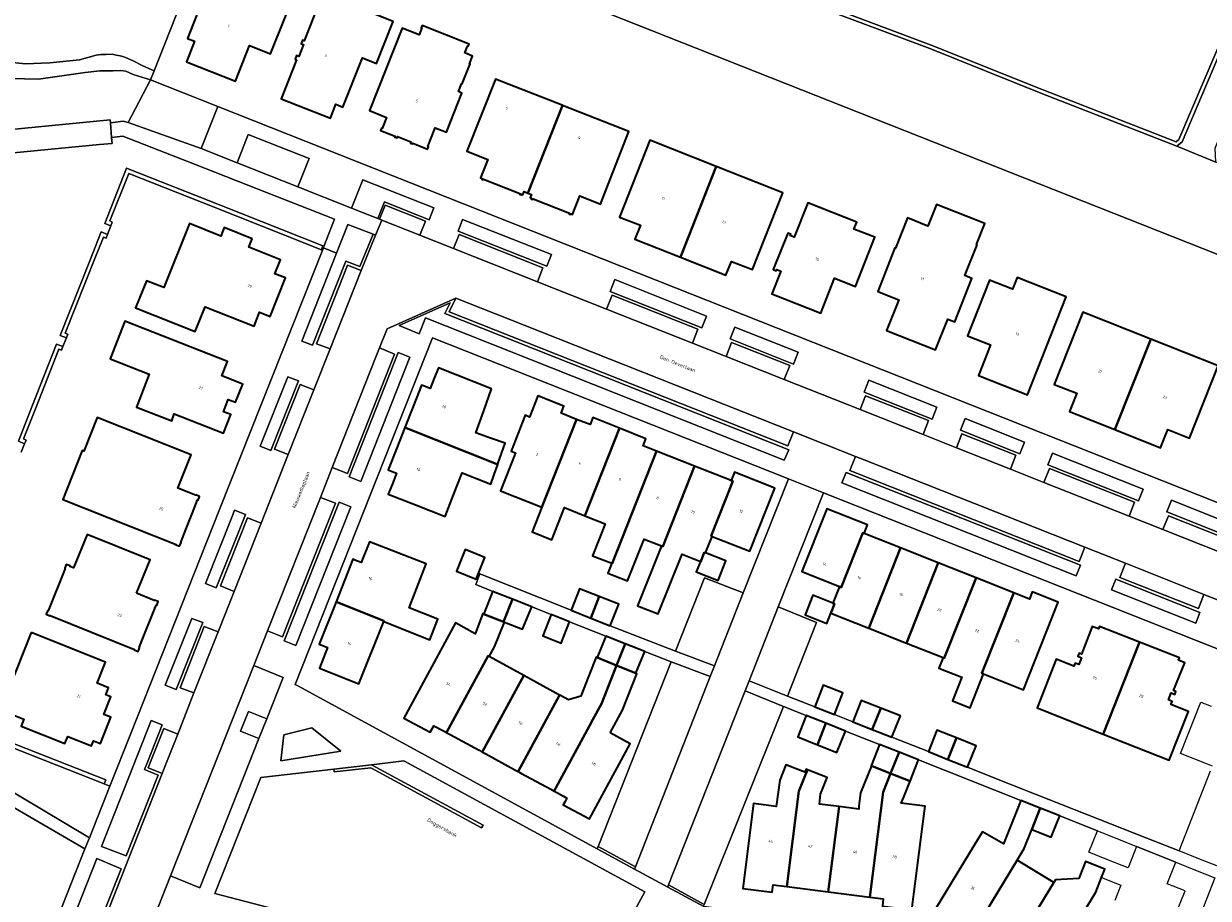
# Model space of a CAD drawing. Header units: metres. Extents: x 131489 to 134032, y 502353 to 503606.
# Tile 80 of 90: x 133468 to 133626, y 502903 to 503019. Entities that reach past the tile are written whole.
import ezdxf
from ezdxf.enums import TextEntityAlignment as Align

# ---------------------------------------------------------------- set-up
doc = ezdxf.new("R2010")
doc.units = ezdxf.units.M
for name, color, linetype, lineweight in [('B-WE-GR-GRAS-GV', 60, 'Continuous', 13), ('B-WE-IE-TERREINAFSCHEIDING_KUNSTMATIG_MUUR-GV', 90, 'Continuous', 18), ('B-WE-OG-BEBOUWING-GV', 7, 'Continuous', 35), ('B-WE-OG-BEBOUWING-T18', 1, 'Continuous', 18), ('B-WE-OG-TERREIN_CULTUURSCHEIDING-GV', 7, 'Continuous', 18), ('B-WE-OG-TERREIN_ERF-GV', 7, 'Continuous', 18), ('B-WE-OG-TOPOGRAFIE-T18', 1, 'Continuous', 18), ('B-WE-OG-WATER_SLOOT-GV', 120, 'Continuous', 18), ('B-WE-VH-VERHARDING_ASFALT-GV', 252, 'Continuous', 18), ('B-WE-VH-VERHARDING_BETONSTRAATSTEEN-GV', 252, 'Continuous', 18), ('B-WE-VH-VERHARDING_HALFVERHARDING_SCHELP-GV', 252, 'Continuous', 18), ('B-WE-VH-VERHARDING_TEGEL-GV', 252, 'Continuous', 18)]:
    doc.layers.add(name, color=color, linetype=linetype, lineweight=lineweight)
doc.styles.add('NLCS-ISO-M200-T18', font='NLCS-ISO.ttf', dxfattribs={"height": 0.36})
doc.styles.add('NLCS-ISO-M200-T25', font='NLCS-ISO.ttf', dxfattribs={"height": 0.5})

msp = doc.modelspace()

# ---------------------------------------------------------------- linework, layer by layer
at = {"layer": 'B-WE-GR-GRAS-GV', "flags": 128}
msp.add_lwpolyline([(133640.246, 503047.901), (133641.51, 503051.3), (133594.217, 503071.517), (133591.214, 503064.231), (133582.743, 503042.93), (133580.342, 503037.052), (133574.626, 503021.134), (133588.852, 503015.792), (133603.594, 503009.893), (133621.378, 503002.954), (133621.743, 503003.27), (133628.31, 503018.694), (133631.782, 503026.481)], close=True, dxfattribs=at)
at = {"layer": 'B-WE-IE-TERREINAFSCHEIDING_KUNSTMATIG_MUUR-GV', "flags": 128}
for points in [[(133508.177, 502989.149), (133494.462, 502994.589), (133482.125, 502999.483), (133479.229, 502992.145), (133480.043, 502991.814), (133480.244, 502992.303), (133479.9, 502992.467), (133482.42, 502998.782), (133493.757, 502994.287), (133502.977, 502990.631), (133507.988, 502988.656)], [(133474.159, 502976.958), (133474.32, 502977.46), (133474.003, 502977.587), (133477.937, 502987.487), (133479.059, 502990.31), (133479.406, 502990.182), (133479.589, 502990.669), (133478.761, 502991.012), (133477.247, 502987.191), (133473.32, 502977.28)], [(133468.598, 502962.924), (133468.817, 502963.418), (133468.46, 502963.556), (133470.04, 502967.554), (133473.162, 502975.453), (133473.496, 502975.332), (133473.689, 502975.814), (133472.85, 502976.136), (133469.569, 502967.812), (133467.775, 502963.263)], [(133457.121, 502933.936), (133456.294, 502934.269), (133453.788, 502927.825), (133479.183, 502917.812), (133479.368, 502918.332), (133454.468, 502928.134), (133456.607, 502933.574), (133456.926, 502933.442)], [(133514.609, 502920.351), (133509.646, 502919.782), (133509.686, 502919.401), (133514.527, 502919.956), (133529.226, 502911.994), (133529.417, 502912.33)], [(133544.697, 502909.487), (133544.541, 502909.203), (133549.513, 502906.518), (133549.626, 502906.804)], [(133554.029, 502904.408), (133553.922, 502904.137), (133558.723, 502901.544), (133558.771, 502901.828)]]:
    msp.add_lwpolyline(points, close=True, dxfattribs=at)
at = {"layer": 'B-WE-OG-BEBOUWING-GV', "flags": 128}
for points in [[(133500.983, 503023.214), (133494.851, 503025.656), (133493.162, 503021.381), (133492.207, 503021.758), (133490.196, 503016.666), (133491.142, 503016.293), (133490.072, 503013.585), (133496.574, 503011.005), (133498.451, 503015.733), (133501.237, 503014.627), (133504.919, 503023.907), (133501.76, 503025.165)], [(133517.478, 503018.94), (133508.165, 503022.677), (133505.688, 503016.368), (133505.483, 503016.449), (133505.299, 503015.982), (133505.589, 503015.869), (133504.966, 503014.282), (133504.676, 503014.396), (133504.489, 503013.92), (133504.695, 503013.839), (133502.661, 503008.66), (133509.174, 503006.083), (133509.911, 503007.944), (133510.841, 503007.576), (133513.418, 503014.089), (133515.27, 503013.357)], [(133527.573, 503015.932), (133521.329, 503018.399), (133521.212, 503018.101), (133521.305, 503018.065), (133520.937, 503017.134), (133518.685, 503018.024), (133514.368, 503007.1), (133516.62, 503006.21), (133516.035, 503004.73), (133515.942, 503004.767), (133515.824, 503004.469), (133517.768, 503003.701), (133517.727, 503003.598), (133518.025, 503003.481), (133518.095, 503003.657), (133519.852, 503002.962), (133519.786, 503002.795), (133520.083, 503002.677), (133520.12, 503002.77), (133522.063, 503002.002), (133522.177, 503002.29), (133522.084, 503002.327), (133523.071, 503004.821), (133524.559, 503004.232), (133526.617, 503009.433), (133526.152, 503009.618), (133526.568, 503010.669), (133526.651, 503010.636), (133527.7, 503013.288), (133527.617, 503013.321), (133528.022, 503014.345), (133526.998, 503014.75), (133527.362, 503015.671), (133527.455, 503015.634)], [(133539.97, 503007.781), (133539.938, 503007.793), (133539.906, 503007.806), (133531.055, 503011.287), (133527.288, 503001.711), (133530.049, 503000.625), (133529.087, 502998.179), (133529.292, 502998.098), (133529.251, 502997.995), (133529.438, 502997.921), (133529.479, 502998.024), (133534.323, 502996.098), (133534.282, 502995.996), (133534.468, 502995.922), (133534.509, 502996.024), (133534.705, 502995.946), (133534.868, 502996.356), (133535.352, 502996.164)], [(133548.757, 503004.324), (133539.97, 503007.781), (133535.352, 502996.164), (133535.836, 502995.971), (133535.674, 502995.561), (133535.869, 502995.484), (133535.828, 502995.381), (133536.015, 502995.307), (133536.055, 502995.409), (133540.9, 502993.484), (133540.859, 502993.381), (133541.045, 502993.307), (133541.086, 502993.41), (133541.282, 502993.332), (133542.242, 502995.795), (133545.012, 502994.715)], [(133560.364, 502999.692), (133551.537, 503003.182), (133547.508, 502992.992), (133550.294, 502991.89), (133549.563, 502990.04), (133555.603, 502987.651)], [(133569.191, 502996.202), (133560.364, 502999.692), (133555.603, 502987.651), (133561.643, 502985.263), (133562.375, 502987.113), (133565.161, 502986.011)], [(133578.989, 502992.329), (133572.507, 502994.887), (133570.693, 502990.32), (133570.164, 502990.53), (133570.234, 502990.707), (133569.835, 502990.865), (133567.911, 502986.02), (133568.31, 502985.861), (133568.38, 502986.037), (133568.909, 502985.827), (133567.715, 502982.82), (133574.219, 502980.253), (133576.052, 502984.899), (133578.839, 502983.799), (133581.406, 502990.304), (133578.623, 502991.402)], [(133594.96, 502989.3), (133594.867, 502989.336), (133595.973, 502992.131), (133589.579, 502994.66), (133588.446, 502991.796), (133585.74, 502992.867), (133584.154, 502988.859), (133584.061, 502988.896), (133581.781, 502983.13), (133584.57, 502982.027), (133582.951, 502977.935), (133589.448, 502975.365), (133591.066, 502979.457), (133591.996, 502979.089), (133594.277, 502984.854), (133593.347, 502985.222)], [(133498.808, 502990.108), (133495.09, 502991.585), (133494.647, 502990.47), (133490.465, 502992.131), (133487.088, 502983.627), (133484.764, 502984.55), (133483.339, 502980.962), (133491.248, 502977.821), (133492.544, 502981.083), (133499.05, 502978.499), (133499.788, 502980.358), (133501.182, 502979.804), (133503.212, 502984.916), (133501.818, 502985.47), (133502.556, 502987.328), (133498.365, 502988.993)], [(133606.795, 502982.405), (133600.293, 502984.978), (133599.674, 502983.414), (133596.591, 502984.631), (133593.674, 502977.241), (133596.736, 502976.028), (133595.14, 502971.993), (133601.642, 502969.411)], [(133479.973, 502974.172), (133485.119, 502972.161), (133483.465, 502967.783), (133488.122, 502965.983), (133488.466, 502966.883), (133494.988, 502964.33), (133495.954, 502966.804), (133494.988, 502967.174), (133495.623, 502968.788), (133496.602, 502968.418), (133497.555, 502970.838), (133494.79, 502971.936), (133495.504, 502973.815), (133481.918, 502979.16)], [(133618.006, 502976.788), (133608.988, 502980.369), (133605.204, 502970.778), (133608.188, 502969.634), (133607.218, 502967.188), (133613.254, 502964.791)], [(133626.947, 502973.238), (133618.006, 502976.788), (133613.254, 502964.791), (133619.291, 502962.393), (133620.252, 502964.814), (133623.146, 502963.665)], [(133530.536, 502970.216), (133523.496, 502972.989), (133522.95, 502971.611), (133522.403, 502970.233), (133521.842, 502970.456), (133521.516, 502970.585), (133521.28, 502970.678), (133520.167, 502967.871), (133519.053, 502965.064), (133531.367, 502960.18), (133531.383, 502960.227), (133531.4, 502960.275), (133531.877, 502961.637), (133532.353, 502962.999), (133530.419, 502963.676), (133528.485, 502964.352), (133529.511, 502967.284)], [(133541.829, 502966.16), (133539.767, 502966.975), (133540.138, 502967.913), (133536.692, 502969.272), (133535.586, 502966.468), (133535.018, 502966.692), (133533.152, 502961.96), (133533.73, 502961.733), (133531.743, 502956.694), (133537.238, 502954.527)], [(133490.704, 502961.473), (133478.238, 502966.399), (133476.472, 502961.936), (133476.231, 502962.031), (133473.66, 502955.531), (133488.699, 502949.583), (133488.674, 502949.521), (133489.176, 502949.322), (133489.375, 502949.824), (133489.319, 502949.846), (133489.993, 502951.546), (133490.878, 502953.778), (133491.55, 502955.471), (133491.61, 502955.447), (133491.809, 502955.949), (133491.307, 502956.148), (133491.282, 502956.085), (133488.929, 502957.016)], [(133547.509, 502964.989), (133543.98, 502966.384), (133543.613, 502965.455), (133541.829, 502966.16), (133537.238, 502954.527), (133535.938, 502951.229), (133538.549, 502950.197), (133540.231, 502954.448), (133542.923, 502953.383)], [(133519.053, 502965.064), (133517.94, 502962.257), (133516.826, 502959.45), (133517.07, 502959.354), (133517.387, 502959.228), (133517.949, 502959.005), (133517.402, 502957.627), (133516.856, 502956.249), (133520.616, 502954.762), (133524.376, 502953.275), (133525.518, 502956.162), (133526.659, 502959.05), (133528.553, 502958.301), (133530.447, 502957.552), (133530.907, 502958.866), (133531.367, 502960.18)], [(133552.451, 502961.952), (133550.668, 502962.656), (133551.038, 502963.594), (133547.509, 502964.989), (133542.923, 502953.383), (133545.629, 502952.313), (133543.951, 502948.071), (133546.487, 502947.067), (133546.558, 502947.039)], [(133557.476, 502959.966), (133552.451, 502961.952), (133546.558, 502947.039), (133546.487, 502947.067), (133545.978, 502945.781), (133548.565, 502944.745), (133550.784, 502950.29), (133553.082, 502949.371), (133553.26, 502949.299)], [(133562.324, 502958.05), (133557.476, 502959.966), (133553.26, 502949.299), (133553.082, 502949.371), (133549.909, 502941.444), (133552.667, 502940.347), (133555.826, 502948.286), (133558.268, 502947.314), (133558.295, 502947.303), (133558.774, 502948.516), (133558.946, 502948.448), (133559.811, 502950.642), (133559.666, 502950.7), (133562.537, 502957.966)], [(133568.133, 502957.043), (133562.764, 502959.164), (133562.324, 502958.05), (133562.537, 502957.966), (133559.666, 502950.7), (133559.811, 502950.642), (133564.832, 502948.663)], [(133579.96, 502951.042), (133580.403, 502952.159), (133575.014, 502954.301), (133571.701, 502945.963), (133576.71, 502943.972), (133576.942, 502943.88), (133579.809, 502951.102)], [(133483.451, 502943.086), (133485.25, 502947.536), (133476.905, 502950.909), (133475.107, 502946.459), (133474.615, 502946.657), (133474.638, 502946.713), (133474.137, 502946.915), (133473.935, 502946.415), (133473.99, 502946.392), (133471.723, 502940.783), (133471.668, 502940.805), (133471.465, 502940.305), (133471.966, 502940.102), (133471.988, 502940.158), (133483.179, 502935.635), (133483.156, 502935.579), (133483.657, 502935.377), (133483.859, 502935.878), (133483.804, 502935.9), (133486.071, 502941.509), (133486.127, 502941.487), (133486.329, 502941.987), (133485.828, 502942.19), (133485.806, 502942.134)], [(133584.804, 502949.119), (133579.96, 502951.042), (133579.809, 502951.102), (133576.942, 502943.88), (133576.71, 502943.972), (133575.836, 502941.774), (133576.047, 502941.691), (133575.562, 502940.47), (133580.58, 502938.478)], [(133521.898, 502946.975), (133514.376, 502949.923), (133513.276, 502947.154), (133512.397, 502947.503), (133512.152, 502947.601), (133509.919, 502941.979), (133516.281, 502939.452), (133516.244, 502939.358), (133522.354, 502936.922), (133523.442, 502939.651), (133519.615, 502941.151)], [(133589.816, 502947.129), (133584.804, 502949.119), (133580.58, 502938.478), (133585.592, 502936.488)], [(133529.672, 502947.854), (133527.068, 502948.896), (133525.912, 502946.035), (133528.512, 502944.984)], [(133558.946, 502948.448), (133558.774, 502948.516), (133558.295, 502947.303), (133558.268, 502947.314), (133557.715, 502945.926), (133560.606, 502944.786), (133561.633, 502947.389)], [(133594.828, 502945.14), (133589.816, 502947.129), (133585.592, 502936.488), (133590.45, 502934.559), (133590.603, 502934.498)], [(133599.84, 502943.15), (133594.828, 502945.14), (133590.603, 502934.498), (133590.45, 502934.559), (133589.896, 502933.165), (133592.956, 502931.95), (133591.715, 502928.825), (133594.041, 502927.902), (133595.829, 502932.404), (133595.609, 502932.492)], [(133533.315, 502942.305), (133530.804, 502943.297), (133530.705, 502943.336), (133530.69, 502943.297), (133529.587, 502940.491), (133529.528, 502940.336), (133532.121, 502939.315)], [(133544.831, 502942.663), (133542.232, 502943.691), (133541.105, 502940.841), (133543.705, 502939.813)], [(133575.836, 502941.774), (133573.193, 502942.825), (133572.165, 502940.237), (133575.02, 502939.103), (133575.562, 502940.47), (133576.047, 502941.691)], [(133605.718, 502941.905), (133602.274, 502943.272), (133601.9, 502942.332), (133599.84, 502943.15), (133595.609, 502932.492), (133595.829, 502932.404), (133601.113, 502930.306)], [(133516.244, 502939.358), (133516.281, 502939.452), (133509.919, 502941.979), (133507.686, 502936.358), (133507.92, 502936.265), (133508.248, 502936.135), (133508.81, 502935.912), (133508.262, 502934.532), (133507.714, 502933.152), (133512.939, 502931.069)], [(133533.315, 502942.305), (133532.121, 502939.315), (133532.288, 502939.25), (133534.646, 502938.323), (133535.912, 502941.278)], [(133547.421, 502941.639), (133544.831, 502942.663), (133543.705, 502939.813), (133546.294, 502938.789)], [(133530.106, 502934.786), (133530.241, 502934.712), (133530.958, 502935.984), (133532.288, 502939.25), (133532.121, 502939.315), (133529.528, 502940.336), (133529.385, 502940.392), (133528.367, 502937.734), (133525.773, 502939.158), (133518.919, 502926.545), (133522.409, 502924.653), (133522.887, 502925.534), (133524.166, 502924.839), (133524.576, 502924.616)], [(133540.913, 502939.302), (133538.462, 502940.276), (133537.344, 502937.431), (133539.781, 502936.473)], [(133616.492, 502936.593), (133611.181, 502938.668), (133611.06, 502938.361), (133610.242, 502938.684), (133608.797, 502935.022), (133608.491, 502935.143), (133608.333, 502934.743), (133608.816, 502934.552), (133608.454, 502933.632), (133607.97, 502933.823), (133607.809, 502933.414), (133605.457, 502934.341), (133602.921, 502927.909), (133611.683, 502924.426)], [(133469.466, 502937.877), (133465.394, 502927.648), (133468.516, 502926.405), (133468.146, 502925.476), (133473.953, 502923.165), (133474.323, 502924.094), (133477.463, 502922.844), (133477.733, 502923.522), (133478.662, 502923.153), (133480.06, 502926.665), (133479.131, 502927.034), (133480.056, 502929.357), (133479.368, 502929.631), (133479.738, 502930.56), (133478.233, 502931.159), (133479.342, 502933.946)], [(133548.282, 502936.396), (133545.694, 502937.42), (133544.576, 502934.575), (133547.148, 502933.53)], [(133621.803, 502934.518), (133616.492, 502936.593), (133611.683, 502924.426), (133620.442, 502920.944), (133623.012, 502927.4), (133620.652, 502928.34), (133620.819, 502928.76), (133620.333, 502928.953), (133620.701, 502929.877), (133621.186, 502929.684), (133621.342, 502930.075), (133621.034, 502930.198), (133622.501, 502933.884), (133621.68, 502934.21)], [(133548.282, 502936.396), (133547.148, 502933.53), (133549.704, 502932.492), (133550.87, 502935.372)], [(133534.837, 502932.179), (133530.241, 502934.712), (133530.106, 502934.786), (133524.576, 502924.616), (133524.605, 502924.601), (133525.044, 502924.362), (133528.906, 502922.263), (133529.321, 502922.037)], [(133547.148, 502933.53), (133544.576, 502934.575), (133544.434, 502934.624), (133543.421, 502932.046), (133542.391, 502929.429), (133540.74, 502928.964), (133539.589, 502929.56), (133539.567, 502929.573), (133534.066, 502919.458), (133534.091, 502919.444), (133534.531, 502919.206), (133538.401, 502917.102), (133538.84, 502916.863), (133539.081, 502917.306), (133543.544, 502925.518), (133544.002, 502926.36), (133545.138, 502928.451)], [(133546.281, 502924.581), (133547.938, 502927.61), (133549.83, 502932.429), (133549.704, 502932.492), (133547.148, 502933.53), (133545.138, 502928.451), (133544.002, 502926.36), (133543.544, 502925.518), (133539.081, 502917.306), (133538.84, 502916.863), (133539.279, 502916.625), (133540.109, 502916.173), (133540.557, 502915.93), (133540.316, 502915.497), (133540.069, 502915.053), (133543.54, 502913.165), (133548.96, 502923.12)], [(133539.567, 502929.573), (133534.837, 502932.179), (133529.321, 502922.037), (133529.346, 502922.024), (133529.785, 502921.785), (133533.652, 502919.683), (133534.066, 502919.458)], [(133577.168, 502929.881), (133574.559, 502930.919), (133573.417, 502928.048), (133576.026, 502927.01)], [(133582.193, 502927.858), (133579.581, 502928.882), (133578.464, 502926.032), (133581.063, 502925.013)], [(133584.78, 502926.843), (133582.193, 502927.858), (133581.063, 502925.013), (133583.663, 502923.993)], [(133574.898, 502925.844), (133572.306, 502926.872), (133571.195, 502924.047), (133573.774, 502923.01)], [(133574.898, 502925.844), (133573.774, 502923.01), (133576.362, 502921.971), (133577.49, 502924.816)], [(133592.233, 502923.908), (133589.633, 502924.943), (133588.498, 502922.089), (133591.1, 502921.053)], [(133584.604, 502922.015), (133582.026, 502923.031), (133580.911, 502920.207), (133580.935, 502920.198), (133583.489, 502919.189)], [(133594.838, 502922.871), (133592.233, 502923.908), (133591.1, 502921.053), (133593.703, 502920.018)], [(133584.604, 502922.015), (133583.489, 502919.189), (133586.066, 502918.172), (133587.181, 502920.998)], [(133571.333, 502916.856), (133572.46, 502919.697), (133572.281, 502919.768), (133572.114, 502919.35), (133569.571, 502920.339), (133568.791, 502918.311), (133568.328, 502914.793), (133565.297, 502915.201), (133563.866, 502903.937), (133567.796, 502903.452), (133567.931, 502904.439), (133569.708, 502904.211)], [(133576.656, 502914.795), (133574.042, 502915.12), (133574.206, 502916.454), (133575.079, 502918.662), (133572.46, 502919.697), (133571.333, 502916.856), (133569.708, 502904.211), (133575.224, 502903.502)], [(133583.489, 502919.189), (133580.935, 502920.198), (133579.517, 502916.638), (133579.293, 502914.869), (133579.254, 502914.472), (133576.656, 502914.795), (133575.224, 502903.502), (133580.721, 502902.795), (133582.507, 502916.699)], [(133586.066, 502918.172), (133583.489, 502919.189), (133582.507, 502916.699), (133580.721, 502902.795), (133582.521, 502902.564), (133582.394, 502901.58), (133586.326, 502901.094), (133587.779, 502912.504), (133588.061, 502914.848), (133584.906, 502915.251), (133585.197, 502915.971)], [(133600.291, 502907.709), (133601.217, 502909.235), (133602.221, 502911.768), (133603.339, 502914.592), (133600.757, 502915.61), (133598.443, 502909.865), (133595.666, 502911.476), (133595.13, 502910.6), (133588.763, 502900.157), (133592.158, 502898.087), (133592.675, 502898.934), (133594.346, 502897.915), (133594.35, 502897.922)], [(133603.339, 502914.592), (133602.221, 502911.768), (133604.796, 502910.728), (133605.941, 502913.566)], [(133605.162, 502904.747), (133600.291, 502907.709), (133594.35, 502897.922), (133594.753, 502897.677), (133596.01, 502896.916), (133596.003, 502896.905), (133595.491, 502896.057), (133598.702, 502894.106)], [(133611.476, 502905.391), (133611.917, 502906.505), (133611.908, 502906.508), (133609.359, 502907.519), (133608.465, 502905.264), (133605.371, 502905.091), (133605.162, 502904.747), (133598.702, 502894.106), (133601.643, 502892.319), (133602.152, 502893.156), (133603.823, 502892.137), (133610.706, 502903.473)]]:
    msp.add_lwpolyline(points, close=True, dxfattribs=at)
at = {"layer": 'B-WE-OG-TERREIN_CULTUURSCHEIDING-GV', "flags": 128}
for points in [[(133456.371, 503003.594), (133479.962, 503005.873), (133479.99, 503005.504), (133481.703, 503005.719), (133482.332, 503005.53), (133485.32, 503011.167), (133483.018, 503011.882), (133482.035, 503012.334), (133481.37, 503012.44), (133480.351, 503012.397), (133479.37, 503012.397), (133478.591, 503012.363), (133476.641, 503012.148), (133470.458, 503011.253), (133461.186, 503011.497)], [(133468.167, 502961.804), (133468.598, 502962.924), (133467.775, 502963.263), (133469.569, 502967.812), (133472.85, 502976.136), (133473.689, 502975.814), (133474.159, 502976.958), (133473.32, 502977.28), (133477.247, 502987.191), (133478.761, 502991.012), (133479.589, 502990.669), (133480.043, 502991.814), (133479.229, 502992.145), (133482.125, 502999.483), (133494.462, 502994.589), (133508.177, 502989.149), (133508.313, 502989.097), (133509.725, 502992.706), (133499.459, 502996.737), (133491.148, 503000), (133481.635, 503003.735), (133480.14, 503003.54), (133480.201, 503002.733), (133478.522, 503002.609), (133461.607, 503000.976)], [(133464.662, 502918.118), (133477.202, 502910.66), (133479.919, 502917.514), (133479.183, 502917.812), (133453.788, 502927.825)], [(133443.844, 502908.138), (133471.654, 502897.135), (133471.814, 502897.067), (133476.616, 502909.182), (133466.866, 502914.876)]]:
    msp.add_lwpolyline(points, dxfattribs=at)
for points in [[(133494.24, 503007.634), (133485.32, 503011.167), (133482.332, 503005.53), (133492.036, 503002.068)], [(133506.355, 503000.747), (133498.282, 503003.945), (133496.792, 503000.184), (133504.865, 502996.986)], [(133513.464, 502997.931), (133511.975, 502994.17), (133515.47, 502992.786), (133516.342, 502994.987), (133522.294, 502992.63), (133522.911, 502994.189)], [(133511.213, 502987.129), (133513.06, 502986.423), (133514.825, 502990.726), (133511.477, 502991.999), (133509.999, 502988.197), (133505.382, 502976.547), (133506.794, 502975.99), (133506.8, 502976.004)], [(133526.717, 502992.681), (133526.1, 502991.122), (133537.868, 502986.461), (133538.485, 502988.019)], [(133546.897, 502984.687), (133546.28, 502983.128), (133558.456, 502978.305), (133559.074, 502979.864)], [(133518.312, 502978.593), (133520.942, 502977.488), (133521.789, 502979.628), (133569.37, 502960.764), (133569.98, 502962.135), (133524.356, 502980.201), (133524.528, 502980.572), (133525.082, 502981.613)], [(133562.831, 502978.375), (133562.214, 502976.817), (133570.604, 502973.493), (133571.221, 502975.052)], [(133519.715, 502974.387), (133518.184, 502975.02), (133511.658, 502958.533), (133513.196, 502957.921)], [(133504.94, 502971.245), (133503.504, 502971.794), (133499.838, 502962.589), (133501.268, 502962.024)], [(133580.6, 502971.337), (133579.983, 502969.778), (133589.013, 502966.201), (133589.63, 502967.76)], [(133593.374, 502966.277), (133592.757, 502964.718), (133600.641, 502961.595), (133601.258, 502963.154)], [(133604.96, 502961.688), (133604.342, 502960.129), (133616.392, 502955.356), (133617.009, 502956.915)], [(133577.581, 502959.126), (133577.036, 502957.728), (133608.112, 502945.423), (133608.679, 502946.812)], [(133620.742, 502955.436), (133620.124, 502953.877), (133628.445, 502950.581), (133629.062, 502952.14)], [(133497.495, 502952.525), (133497.899, 502953.542), (133497.906, 502953.558), (133496.462, 502954.11), (133496.129, 502953.273), (133492.593, 502944.383), (133494.037, 502943.829)], [(133511.868, 502954.567), (133510.325, 502955.167), (133503.049, 502936.785), (133504.582, 502936.161)], [(133613.364, 502944.957), (133612.799, 502943.568), (133623.974, 502939.143), (133624.524, 502940.537)], [(133492.245, 502939.205), (133490.805, 502939.769), (133487.259, 502930.893), (133488.706, 502930.345), (133488.707, 502930.349)], [(133502.91, 502931.937), (133499.01, 502933.493), (133487.971, 502905.607), (133491.854, 502904.009), (133499.696, 502923.817), (133497.268, 502924.796), (133498.326, 502927.402), (133500.735, 502926.442)], [(133486.309, 502918.975), (133484.514, 502919.719), (133484.991, 502920.933), (133486.838, 502925.636), (133485.4, 502926.21), (133478.818, 502909.521), (133482.098, 502908.252)], [(133510.559, 502922.15), (133506.692, 502925.247), (133502.999, 502924.326), (133502.605, 502920.855)], [(133518.928, 502920.851), (133514.609, 502920.351), (133529.417, 502912.33), (133529.226, 502911.994), (133514.527, 502919.956), (133509.686, 502919.401), (133509.646, 502919.782), (133499.935, 502918.678), (133493.843, 502903.264), (133543.657, 502890.264), (133550.898, 502903.511)], [(133470.499, 502884.304), (133474.699, 502894.918), (133476.514, 502894.223), (133481.424, 502906.565), (133478.206, 502907.902), (133469.058, 502884.859)]]:
    msp.add_lwpolyline(points, close=True, dxfattribs=at)
at = {"layer": 'B-WE-OG-TERREIN_ERF-GV', "flags": 128}
for points in [[(133485.8, 503012.386), (133485.32, 503011.167), (133494.24, 503007.634), (133645.252, 502947.815), (133656.53, 502976.294), (133496.531, 503039.618)], [(133501.237, 503014.627), (133498.451, 503015.733), (133496.574, 503011.005), (133490.072, 503013.585), (133491.142, 503016.293), (133490.196, 503016.666), (133492.207, 503021.758), (133493.162, 503021.381), (133494.851, 503025.656), (133500.983, 503023.214), (133501.76, 503025.165), (133504.919, 503023.907)], [(133515.27, 503013.357), (133513.418, 503014.089), (133510.841, 503007.576), (133509.911, 503007.944), (133509.174, 503006.083), (133502.661, 503008.66), (133504.695, 503013.839), (133504.489, 503013.92), (133504.676, 503014.396), (133504.966, 503014.282), (133505.589, 503015.869), (133505.299, 503015.982), (133505.483, 503016.449), (133505.688, 503016.368), (133508.165, 503022.677), (133517.478, 503018.94)], [(133526.998, 503014.75), (133528.022, 503014.345), (133527.617, 503013.321), (133527.7, 503013.288), (133526.651, 503010.636), (133526.568, 503010.669), (133526.152, 503009.618), (133526.617, 503009.433), (133524.559, 503004.232), (133523.071, 503004.821), (133522.084, 503002.327), (133522.177, 503002.29), (133522.063, 503002.002), (133520.12, 503002.77), (133520.083, 503002.677), (133519.786, 503002.795), (133519.852, 503002.962), (133518.095, 503003.657), (133518.025, 503003.481), (133517.727, 503003.598), (133517.768, 503003.701), (133515.824, 503004.469), (133515.942, 503004.767), (133516.035, 503004.73), (133516.62, 503006.21), (133514.368, 503007.1), (133518.685, 503018.024), (133520.937, 503017.134), (133521.305, 503018.065), (133521.212, 503018.101), (133521.329, 503018.399), (133527.573, 503015.932), (133527.455, 503015.634), (133527.362, 503015.671)], [(133539.97, 503007.781), (133548.757, 503004.324), (133545.012, 502994.715), (133542.242, 502995.795), (133541.282, 502993.332), (133541.086, 502993.41), (133541.045, 502993.307), (133540.859, 502993.381), (133540.9, 502993.484), (133536.055, 502995.409), (133536.015, 502995.307), (133535.828, 502995.381), (133535.869, 502995.484), (133535.674, 502995.561), (133535.836, 502995.971), (133535.352, 502996.164), (133534.868, 502996.356), (133534.705, 502995.946), (133534.509, 502996.024), (133534.468, 502995.922), (133534.282, 502995.996), (133534.323, 502996.098), (133529.479, 502998.024), (133529.438, 502997.921), (133529.251, 502997.995), (133529.292, 502998.098), (133529.087, 502998.179), (133530.049, 503000.625), (133527.288, 503001.711), (133531.055, 503011.287), (133539.906, 503007.806), (133539.938, 503007.793)], [(133565.161, 502986.011), (133562.375, 502987.113), (133561.643, 502985.263), (133555.603, 502987.651), (133549.563, 502990.04), (133550.294, 502991.89), (133547.508, 502992.992), (133551.537, 503003.182), (133560.364, 502999.692), (133569.191, 502996.202)], [(133578.989, 502992.329), (133578.623, 502991.402), (133581.406, 502990.304), (133578.839, 502983.799), (133576.052, 502984.899), (133574.219, 502980.253), (133567.715, 502982.82), (133568.909, 502985.827), (133568.38, 502986.037), (133568.31, 502985.861), (133567.911, 502986.02), (133569.835, 502990.865), (133570.234, 502990.707), (133570.164, 502990.53), (133570.693, 502990.32), (133572.507, 502994.887)], [(133594.867, 502989.336), (133594.96, 502989.3), (133593.347, 502985.222), (133594.277, 502984.854), (133591.996, 502979.089), (133591.066, 502979.457), (133589.448, 502975.365), (133582.951, 502977.935), (133584.57, 502982.027), (133581.781, 502983.13), (133584.061, 502988.896), (133584.154, 502988.859), (133585.74, 502992.867), (133588.446, 502991.796), (133589.579, 502994.66), (133595.973, 502992.131)], [(133483.339, 502980.962), (133484.764, 502984.55), (133487.088, 502983.627), (133490.465, 502992.131), (133494.647, 502990.47), (133495.09, 502991.585), (133498.808, 502990.108), (133498.365, 502988.993), (133502.556, 502987.328), (133501.818, 502985.47), (133503.212, 502984.916), (133501.182, 502979.804), (133499.788, 502980.358), (133499.05, 502978.499), (133492.544, 502981.083), (133491.248, 502977.821)], [(133606.795, 502982.405), (133601.642, 502969.411), (133595.14, 502971.993), (133596.736, 502976.028), (133593.674, 502977.241), (133596.591, 502984.631), (133599.674, 502983.414), (133600.293, 502984.978)], [(133479.973, 502974.172), (133481.918, 502979.16), (133495.504, 502973.815), (133494.79, 502971.936), (133497.555, 502970.838), (133496.602, 502968.418), (133495.623, 502968.788), (133494.988, 502967.174), (133495.954, 502966.804), (133494.988, 502964.33), (133488.466, 502966.883), (133488.122, 502965.983), (133483.465, 502967.783), (133485.119, 502972.161)], [(133626.947, 502973.238), (133623.146, 502963.665), (133620.252, 502964.814), (133619.291, 502962.393), (133613.254, 502964.791), (133607.218, 502967.188), (133608.188, 502969.634), (133605.204, 502970.778), (133608.988, 502980.369), (133618.006, 502976.788)], [(133569.928, 502958.26), (133522.702, 502976.96), (133504.477, 502930.985), (133504.856, 502930.801), (133544.541, 502909.203), (133544.697, 502909.487), (133554.39, 502933.999), (133550.87, 502935.372), (133549.704, 502932.492), (133549.83, 502932.429), (133547.938, 502927.61), (133546.281, 502924.581), (133548.96, 502923.12), (133543.54, 502913.165), (133540.069, 502915.053), (133540.316, 502915.497), (133540.557, 502915.93), (133540.109, 502916.173), (133539.279, 502916.625), (133538.84, 502916.863), (133538.401, 502917.102), (133534.531, 502919.206), (133534.091, 502919.444), (133534.066, 502919.458), (133533.652, 502919.683), (133529.785, 502921.785), (133529.346, 502922.024), (133529.321, 502922.037), (133528.906, 502922.263), (133525.044, 502924.362), (133524.605, 502924.601), (133524.576, 502924.616), (133524.166, 502924.839), (133522.887, 502925.534), (133522.409, 502924.653), (133518.919, 502926.545), (133525.773, 502939.158), (133528.367, 502937.734), (133529.385, 502940.392), (133529.528, 502940.336), (133529.587, 502940.491), (133530.69, 502943.297), (133530.705, 502943.336), (133528.45, 502944.271), (133528.989, 502945.654), (133541.105, 502940.841), (133542.232, 502943.691), (133544.831, 502942.663), (133547.421, 502941.639), (133546.294, 502938.789), (133554.946, 502935.405), (133558.799, 502945.15), (133563.94, 502943.147)], [(133520.616, 502954.762), (133516.856, 502956.249), (133517.402, 502957.627), (133517.949, 502959.005), (133517.387, 502959.228), (133517.07, 502959.354), (133516.826, 502959.45), (133517.94, 502962.257), (133519.053, 502965.064), (133520.167, 502967.871), (133521.28, 502970.678), (133521.516, 502970.585), (133521.842, 502970.456), (133522.403, 502970.233), (133522.95, 502971.611), (133523.496, 502972.989), (133530.536, 502970.216), (133529.511, 502967.284), (133528.485, 502964.352), (133530.419, 502963.676), (133532.353, 502962.999), (133531.877, 502961.637), (133531.4, 502960.275), (133531.383, 502960.227), (133531.367, 502960.18), (133530.907, 502958.866), (133530.447, 502957.552), (133528.553, 502958.301), (133526.659, 502959.05), (133525.518, 502956.162), (133524.376, 502953.275)], [(133531.743, 502956.694), (133533.73, 502961.733), (133533.152, 502961.96), (133535.018, 502966.692), (133535.586, 502966.468), (133536.692, 502969.272), (133540.138, 502967.913), (133539.767, 502966.975), (133541.829, 502966.16), (133543.613, 502965.455), (133543.98, 502966.384), (133547.509, 502964.989), (133551.038, 502963.594), (133550.668, 502962.656), (133552.451, 502961.952), (133557.476, 502959.966), (133562.324, 502958.05), (133562.764, 502959.164), (133568.133, 502957.043), (133564.832, 502948.663), (133559.811, 502950.642), (133558.946, 502948.448), (133561.633, 502947.389), (133560.606, 502944.786), (133557.715, 502945.926), (133558.268, 502947.314), (133555.826, 502948.286), (133552.667, 502940.347), (133549.909, 502941.444), (133553.082, 502949.371), (133550.784, 502950.29), (133548.565, 502944.745), (133545.978, 502945.781), (133546.487, 502947.067), (133543.951, 502948.071), (133545.629, 502952.313), (133542.923, 502953.383), (133540.231, 502954.448), (133538.549, 502950.197), (133535.938, 502951.229), (133537.238, 502954.527)], [(133476.231, 502962.031), (133476.472, 502961.936), (133478.238, 502966.399), (133490.704, 502961.473), (133488.929, 502957.016), (133491.282, 502956.085), (133491.307, 502956.148), (133491.809, 502955.949), (133491.61, 502955.447), (133491.55, 502955.471), (133490.878, 502953.778), (133489.993, 502951.546), (133489.319, 502949.846), (133489.375, 502949.824), (133489.176, 502949.322), (133488.674, 502949.521), (133488.699, 502949.583), (133473.66, 502955.531)], [(133594.041, 502927.902), (133591.715, 502928.825), (133592.956, 502931.95), (133589.896, 502933.165), (133590.45, 502934.559), (133585.592, 502936.488), (133580.58, 502938.478), (133575.562, 502940.47), (133575.02, 502939.103), (133572.165, 502940.237), (133573.193, 502942.825), (133575.836, 502941.774), (133576.71, 502943.972), (133571.701, 502945.963), (133575.014, 502954.301), (133580.403, 502952.159), (133579.96, 502951.042), (133584.804, 502949.119), (133589.816, 502947.129), (133594.828, 502945.14), (133599.84, 502943.15), (133601.9, 502942.332), (133602.274, 502943.272), (133605.718, 502941.905), (133601.113, 502930.306), (133595.829, 502932.404)], [(133485.25, 502947.536), (133483.451, 502943.086), (133485.806, 502942.134), (133485.828, 502942.19), (133486.329, 502941.987), (133486.127, 502941.487), (133486.071, 502941.509), (133483.804, 502935.9), (133483.859, 502935.878), (133483.657, 502935.377), (133483.156, 502935.579), (133483.179, 502935.635), (133471.988, 502940.158), (133471.966, 502940.102), (133471.465, 502940.305), (133471.668, 502940.805), (133471.723, 502940.783), (133473.99, 502946.392), (133473.935, 502946.415), (133474.137, 502946.915), (133474.638, 502946.713), (133474.615, 502946.657), (133475.107, 502946.459), (133476.905, 502950.909)], [(133521.898, 502946.975), (133519.615, 502941.151), (133523.442, 502939.651), (133522.354, 502936.922), (133516.244, 502939.358), (133512.939, 502931.069), (133507.714, 502933.152), (133508.262, 502934.532), (133508.81, 502935.912), (133508.248, 502936.135), (133507.92, 502936.265), (133507.686, 502936.358), (133509.919, 502941.979), (133512.152, 502947.601), (133512.397, 502947.503), (133513.276, 502947.154), (133514.376, 502949.923)], [(133527.068, 502948.896), (133529.672, 502947.854), (133528.512, 502944.984), (133525.912, 502946.035)], [(133544.434, 502934.624), (133544.576, 502934.575), (133545.694, 502937.42), (133540.913, 502939.302), (133539.781, 502936.473), (133537.344, 502937.431), (133538.462, 502940.276), (133535.912, 502941.278), (133534.646, 502938.323), (133532.288, 502939.25), (133530.958, 502935.984), (133530.241, 502934.712), (133534.837, 502932.179), (133539.567, 502929.573), (133539.589, 502929.56), (133540.74, 502928.964), (133542.391, 502929.429), (133543.421, 502932.046)], [(133602.921, 502927.909), (133605.457, 502934.341), (133607.809, 502933.414), (133607.97, 502933.823), (133608.454, 502933.632), (133608.816, 502934.552), (133608.333, 502934.743), (133608.491, 502935.143), (133608.797, 502935.022), (133610.242, 502938.684), (133611.06, 502938.361), (133611.181, 502938.668), (133616.492, 502936.593), (133621.803, 502934.518), (133621.68, 502934.21), (133622.501, 502933.884), (133621.034, 502930.198), (133621.342, 502930.075), (133621.186, 502929.684), (133620.701, 502929.877), (133620.333, 502928.953), (133620.819, 502928.76), (133620.652, 502928.34), (133623.012, 502927.4), (133620.442, 502920.944), (133611.683, 502924.426)], [(133469.466, 502937.877), (133479.342, 502933.946), (133478.233, 502931.159), (133479.738, 502930.56), (133479.368, 502929.631), (133480.056, 502929.357), (133479.131, 502927.034), (133480.06, 502926.665), (133478.662, 502923.153), (133477.733, 502923.522), (133477.463, 502922.844), (133474.323, 502924.094), (133473.953, 502923.165), (133468.146, 502925.476), (133468.516, 502926.405), (133465.394, 502927.648)]]:
    msp.add_lwpolyline(points, close=True, dxfattribs=at)
for points in [[(133454.468, 502928.134), (133479.368, 502918.332), (133479.183, 502917.812), (133479.919, 502917.514), (133482.685, 502924.493), (133494.464, 502954.185), (133508.236, 502988.901), (133508.313, 502989.097), (133508.177, 502989.149), (133507.988, 502988.656), (133502.977, 502990.631), (133493.757, 502994.287), (133482.42, 502998.782), (133479.9, 502992.467), (133480.244, 502992.303), (133480.043, 502991.814), (133479.589, 502990.669), (133479.406, 502990.182), (133479.059, 502990.31), (133477.937, 502987.487), (133474.003, 502977.587), (133474.32, 502977.46), (133474.159, 502976.958), (133473.689, 502975.814), (133473.496, 502975.332), (133473.162, 502975.453), (133470.04, 502967.554), (133468.46, 502963.556), (133468.817, 502963.418), (133468.598, 502962.924), (133468.167, 502961.804)], [(133655.636, 502924.339), (133574.566, 502956.405), (133568.573, 502941.287), (133573.648, 502939.231), (133569.81, 502929.461), (133573.417, 502928.048), (133574.559, 502930.919), (133577.168, 502929.881), (133576.026, 502927.01), (133578.464, 502926.032), (133579.581, 502928.882), (133582.193, 502927.858), (133584.78, 502926.843), (133583.663, 502923.993), (133588.498, 502922.089), (133589.633, 502924.943), (133592.233, 502923.908), (133594.838, 502922.871), (133593.703, 502920.018), (133597.968, 502918.289), (133617.492, 502910.603), (133621.754, 502908.917), (133625.925, 502919.523)], [(133582.521, 502902.564), (133580.721, 502902.795), (133575.224, 502903.502), (133569.708, 502904.211), (133567.931, 502904.439), (133567.796, 502903.452), (133563.866, 502903.937), (133565.297, 502915.201), (133568.328, 502914.793), (133568.791, 502918.311), (133569.571, 502920.339), (133572.114, 502919.35), (133572.281, 502919.768), (133572.46, 502919.697), (133575.079, 502918.662), (133574.206, 502916.454), (133574.042, 502915.12), (133576.656, 502914.795), (133579.254, 502914.472), (133579.293, 502914.869), (133579.517, 502916.638), (133580.935, 502920.198), (133580.911, 502920.207), (133582.026, 502923.031), (133577.49, 502924.816), (133576.362, 502921.971), (133573.774, 502923.01), (133571.195, 502924.047), (133572.306, 502926.872), (133569.268, 502928.083), (133558.771, 502901.828)], [(133626.178, 502920.165), (133625.536, 502920.417), (133621.954, 502921.826), (133624.637, 502928.646), (133625.995, 502928.112)], [(133588.763, 502900.157), (133595.13, 502910.6), (133595.666, 502911.476), (133598.443, 502909.865), (133600.757, 502915.61), (133587.181, 502920.998), (133586.066, 502918.172), (133585.197, 502915.971), (133584.906, 502915.251), (133588.061, 502914.848), (133587.779, 502912.504), (133586.326, 502901.094)], [(133621.17, 502900.159), (133622.55, 502903.638), (133620.185, 502904.573), (133621.319, 502907.41), (133616.116, 502909.524), (133614.994, 502906.686), (133612.387, 502907.717), (133609.781, 502908.747), (133610.915, 502911.584), (133605.941, 502913.566), (133604.796, 502910.728), (133602.221, 502911.768), (133601.217, 502909.235), (133600.291, 502907.709), (133605.162, 502904.747), (133605.371, 502905.091), (133608.465, 502905.264), (133609.359, 502907.519), (133611.908, 502906.508), (133611.917, 502906.505), (133611.476, 502905.391), (133614.026, 502904.379), (133613.225, 502902.36)], [(133626.52, 502905.35), (133625.396, 502902.509), (133623.694, 502898.217), (133622.943, 502896.321), (133623.794, 502893.698), (133624.255, 502893.418), (133625.083, 502892.917), (133626.1, 502892.96)]]:
    msp.add_lwpolyline(points, dxfattribs=at)
at = {"layer": 'B-WE-OG-WATER_SLOOT-GV', "flags": 128}
msp.add_lwpolyline([(133626.641, 503000.277), (133626.538, 503002.109), (133635.492, 503024.755), (133642.455, 503041.522), (133647.237, 503054.193), (133656.225, 503078.222), (133666.335, 503103.797), (133666.787, 503105.213), (133666.586, 503105.684), (133665.905, 503106.18), (133664.958, 503106.277), (133664.173, 503105.85), (133663.601, 503104.904), (133643.563, 503055.389), (133642.493, 503052.511), (133640.713, 503047.722), (133632.243, 503026.287), (133628.768, 503018.494), (133622.158, 503002.968), (133621.477, 503002.379)], close=True, dxfattribs=at)
for points in [[(133463.705, 503013.842), (133468.68, 503013.307), (133471.953, 503013.419), (133475.888, 503013.844), (133478.083, 503014.461), (133478.71, 503014.529), (133479.403, 503014.563), (133480.216, 503014.58), (133480.774, 503014.478), (133481.282, 503014.377), (133481.773, 503014.241), (133482.28, 503014.021), (133483.008, 503013.717), (133484.311, 503013.057), (133485.8, 503012.386), (133496.531, 503039.618), (133656.53, 502976.294)], [(133573.521, 503021.015), (133588.671, 503015.326), (133603.41, 503009.428), (133621.477, 503002.379), (133622.158, 503002.968), (133628.768, 503018.494), (133632.243, 503026.287)], [(133690.684, 503022.737), (133674.05, 502983.466), (133672.906, 502982.435), (133627.359, 503000), (133626.641, 503000.277), (133621.477, 503002.379), (133603.41, 503009.428), (133588.671, 503015.326), (133573.521, 503021.015)], [(133628.31, 503018.694), (133621.743, 503003.27), (133621.378, 503002.954), (133603.594, 503009.893), (133588.852, 503015.792), (133574.626, 503021.134)], [(133461.186, 503011.497), (133470.458, 503011.253), (133476.641, 503012.148), (133478.591, 503012.363), (133479.37, 503012.397), (133480.351, 503012.397), (133481.37, 503012.44), (133482.035, 503012.334), (133483.018, 503011.882), (133485.32, 503011.167), (133485.8, 503012.386), (133484.311, 503013.057), (133483.008, 503013.717), (133482.28, 503014.021), (133481.773, 503014.241), (133481.282, 503014.377), (133480.774, 503014.478), (133480.216, 503014.58), (133479.403, 503014.563), (133478.71, 503014.529), (133478.083, 503014.461), (133475.888, 503013.844), (133471.953, 503013.419), (133468.68, 503013.307), (133463.705, 503013.842)]]:
    msp.add_lwpolyline(points, dxfattribs=at)
at = {"layer": 'B-WE-VH-VERHARDING_ASFALT-GV', "flags": 128}
for points in [[(133461.607, 503000.976), (133478.522, 503002.609), (133480.201, 503002.733), (133480.14, 503003.54), (133479.99, 503005.504), (133479.962, 503005.873), (133456.371, 503003.594)], [(133627.315, 502948.482), (133619.617, 502951.531), (133615.132, 502953.308), (133603.836, 502957.782), (133599.39, 502959.543), (133592.22, 502962.383), (133587.794, 502964.137), (133579.436, 502967.448), (133569.368, 502971.435), (133561.655, 502974.491), (133557.203, 502976.254), (133545.803, 502980.77), (133536.631, 502984.403), (133525.517, 502988.806), (133521.036, 502990.581), (133515.986, 502992.581), (133515.145, 502990.604), (133513.249, 502985.901), (133509.132, 502975.499), (133506.987, 502970.08), (133503.591, 502961.498), (133499.986, 502952.389), (133496.408, 502943.348), (133494.278, 502937.969), (133491.072, 502929.867), (133488.915, 502924.417), (133487.337, 502920.43), (133486.851, 502919.2), (133482.463, 502908.079), (133476.758, 502893.613)], [(133485.758, 502900.017), (133487.971, 502905.607), (133499.01, 502933.493), (133500.838, 502938.112), (133507.838, 502955.794), (133509.415, 502959.778), (133515.257, 502974.536), (133515.696, 502975.644), (133516.695, 502978.169), (133525.823, 502982.241), (133532.748, 502979.499), (133570.615, 502964.505), (133578.835, 502961.25), (133579.974, 502960.799), (133609.234, 502949.213), (133614.645, 502947.07), (133625.057, 502942.947), (133630.498, 502940.793)]]:
    msp.add_lwpolyline(points, dxfattribs=at)
at = {"layer": 'B-WE-VH-VERHARDING_BETONSTRAATSTEEN-GV', "flags": 128}
for points in [[(133516.439, 502994.543), (133515.705, 502992.692), (133515.986, 502992.581), (133521.036, 502990.581), (133521.769, 502992.432)], [(133526.25, 502990.657), (133525.517, 502988.806), (133536.631, 502984.403), (133537.365, 502986.254)], [(133513.249, 502985.901), (133511.447, 502986.628), (133507.311, 502976.19), (133509.132, 502975.499)], [(133532.748, 502979.499), (133525.823, 502982.241), (133524.922, 502980.415), (133569.834, 502962.632), (133570.615, 502964.505)], [(133546.536, 502982.621), (133545.803, 502980.77), (133557.203, 502976.254), (133557.936, 502978.105)], [(133562.388, 502976.342), (133561.655, 502974.491), (133569.368, 502971.435), (133570.101, 502973.286)], [(133517.679, 502974.805), (133515.696, 502975.644), (133515.257, 502974.536), (133509.415, 502959.778), (133511.42, 502958.994)], [(133506.987, 502970.08), (133505.165, 502970.775), (133501.772, 502962.213), (133503.591, 502961.498)], [(133580.169, 502969.298), (133579.436, 502967.448), (133587.794, 502964.137), (133588.527, 502965.988)], [(133592.954, 502964.234), (133592.22, 502962.383), (133599.39, 502959.543), (133600.123, 502961.394)], [(133579.974, 502960.799), (133578.835, 502961.25), (133578.076, 502959.368), (133608.489, 502947.325), (133609.234, 502949.213)], [(133604.569, 502959.633), (133603.836, 502957.782), (133615.132, 502953.308), (133615.865, 502955.159)], [(133564.185, 502930.159), (133564.707, 502931.484), (133568.573, 502941.287), (133574.566, 502956.405), (133569.928, 502958.26), (133563.94, 502943.147), (133560.129, 502933.47), (133559.567, 502932.044), (133549.626, 502906.804), (133549.513, 502906.518), (133553.922, 502904.137), (133554.029, 502904.408)], [(133507.838, 502955.794), (133500.838, 502938.112), (133502.837, 502937.313), (133509.854, 502955.038)], [(133499.986, 502952.389), (133498.157, 502953.092), (133494.583, 502944.074), (133496.408, 502943.348)], [(133620.35, 502953.382), (133619.617, 502951.531), (133627.315, 502948.482), (133628.048, 502950.333)], [(133614.645, 502947.07), (133613.886, 502945.189), (133624.323, 502941.056), (133625.057, 502942.947)], [(133563.94, 502943.147), (133558.799, 502945.15), (133554.946, 502935.405), (133560.129, 502933.47)], [(133568.573, 502941.287), (133564.707, 502931.484), (133569.81, 502929.461), (133573.648, 502939.231)], [(133494.278, 502937.969), (133492.449, 502938.687), (133489.231, 502930.565), (133491.072, 502929.867)], [(133559.567, 502932.044), (133554.39, 502933.999), (133544.697, 502909.487), (133549.626, 502906.804)], [(133569.268, 502928.083), (133564.185, 502930.159), (133554.029, 502904.408), (133558.771, 502901.828)], [(133500.735, 502926.442), (133498.326, 502927.402), (133497.268, 502924.796), (133499.696, 502923.817)], [(133488.915, 502924.417), (133487.094, 502925.17), (133485.506, 502921.161), (133485.016, 502919.923), (133486.851, 502919.2), (133487.337, 502920.43)]]:
    msp.add_lwpolyline(points, close=True, dxfattribs=at)
at = {"layer": 'B-WE-VH-VERHARDING_HALFVERHARDING_SCHELP-GV', "flags": 128}
msp.add_lwpolyline([(133446.509, 502929.761), (133446.382, 502929.543), (133446.089, 502929.05), (133445.793, 502928.56), (133445.617, 502928.273), (133453.043, 502923.499), (133466.866, 502914.876), (133476.616, 502909.182), (133477.202, 502910.66), (133464.662, 502918.118), (133455.788, 502923.736)], close=True, dxfattribs=at)
at = {"layer": 'B-WE-VH-VERHARDING_TEGEL-GV', "flags": 128}
for points in [[(133645.252, 502947.815), (133494.24, 503007.634), (133492.036, 503002.068), (133496.792, 503000.184), (133498.282, 503003.945), (133506.355, 503000.747), (133504.865, 502996.986), (133511.975, 502994.17), (133513.464, 502997.931), (133522.911, 502994.189), (133522.294, 502992.63), (133516.342, 502994.987), (133515.47, 502992.786), (133515.705, 502992.692), (133516.439, 502994.543), (133521.769, 502992.432), (133521.036, 502990.581), (133525.517, 502988.806), (133526.25, 502990.657), (133537.365, 502986.254), (133536.631, 502984.403), (133545.803, 502980.77), (133546.536, 502982.621), (133557.936, 502978.105), (133557.203, 502976.254), (133561.655, 502974.491), (133562.388, 502976.342), (133570.101, 502973.286), (133569.368, 502971.435), (133579.436, 502967.448), (133580.169, 502969.298), (133588.527, 502965.988), (133587.794, 502964.137), (133592.22, 502962.383), (133592.954, 502964.234), (133600.123, 502961.394), (133599.39, 502959.543), (133603.836, 502957.782), (133604.569, 502959.633), (133615.865, 502955.159), (133615.132, 502953.308), (133619.617, 502951.531), (133620.35, 502953.382), (133628.048, 502950.333)], [(133476.758, 502893.613), (133482.463, 502908.079), (133486.851, 502919.2), (133485.016, 502919.923), (133485.506, 502921.161), (133487.094, 502925.17), (133488.915, 502924.417), (133491.072, 502929.867), (133489.231, 502930.565), (133492.449, 502938.687), (133494.278, 502937.969), (133496.408, 502943.348), (133494.583, 502944.074), (133498.157, 502953.092), (133499.986, 502952.389), (133503.591, 502961.498), (133501.772, 502962.213), (133505.165, 502970.775), (133506.987, 502970.08), (133509.132, 502975.499), (133507.311, 502976.19), (133511.447, 502986.628), (133513.249, 502985.901), (133515.145, 502990.604), (133514.825, 502990.726), (133513.06, 502986.423), (133511.213, 502987.129), (133506.8, 502976.004), (133506.794, 502975.99), (133505.382, 502976.547), (133509.999, 502988.197), (133508.236, 502988.901), (133494.464, 502954.185), (133482.685, 502924.493), (133479.919, 502917.514), (133477.202, 502910.66), (133476.616, 502909.182), (133471.814, 502897.067)], [(133630.498, 502940.793), (133625.057, 502942.947), (133624.323, 502941.056), (133613.886, 502945.189), (133614.645, 502947.07), (133609.234, 502949.213), (133608.489, 502947.325), (133578.076, 502959.368), (133578.835, 502961.25), (133570.615, 502964.505), (133569.834, 502962.632), (133524.922, 502980.415), (133525.823, 502982.241), (133516.695, 502978.169), (133515.696, 502975.644), (133517.679, 502974.805), (133511.42, 502958.994), (133509.415, 502959.778), (133507.838, 502955.794), (133509.854, 502955.038), (133502.837, 502937.313), (133500.838, 502938.112), (133499.01, 502933.493), (133502.91, 502931.937), (133500.735, 502926.442), (133499.696, 502923.817), (133491.854, 502904.009), (133487.971, 502905.607), (133485.758, 502900.017)], [(133629.058, 502872.155), (133586.518, 502897.969), (133558.723, 502901.544), (133553.922, 502904.137), (133549.513, 502906.518), (133544.541, 502909.203), (133504.856, 502930.801), (133504.477, 502930.985), (133522.702, 502976.96), (133569.928, 502958.26), (133574.566, 502956.405), (133655.636, 502924.339)], [(133626.969, 502906.848), (133624.361, 502907.882), (133621.754, 502908.917), (133617.492, 502910.603), (133597.968, 502918.289), (133593.703, 502920.018), (133591.1, 502921.053), (133588.498, 502922.089), (133583.663, 502923.993), (133581.063, 502925.013), (133578.464, 502926.032), (133576.026, 502927.01), (133573.417, 502928.048), (133569.81, 502929.461), (133564.707, 502931.484), (133564.185, 502930.159), (133569.268, 502928.083), (133572.306, 502926.872), (133574.898, 502925.844), (133577.49, 502924.816), (133582.026, 502923.031), (133584.604, 502922.015), (133587.181, 502920.998), (133600.757, 502915.61), (133603.339, 502914.592), (133605.941, 502913.566), (133610.915, 502911.584), (133613.51, 502910.556), (133616.116, 502909.524), (133621.319, 502907.41), (133623.914, 502906.382), (133626.52, 502905.35)]]:
    msp.add_lwpolyline(points, dxfattribs=at)
for points in [[(133492.036, 503002.068), (133482.332, 503005.53), (133481.703, 503005.719), (133479.99, 503005.504), (133480.14, 503003.54), (133481.635, 503003.735), (133491.148, 503000), (133499.459, 502996.737), (133509.725, 502992.706), (133508.313, 502989.097), (133508.236, 502988.901), (133509.999, 502988.197), (133511.477, 502991.999), (133514.825, 502990.726), (133515.145, 502990.604), (133515.986, 502992.581), (133515.705, 502992.692), (133515.47, 502992.786), (133511.975, 502994.17), (133504.865, 502996.986), (133496.792, 503000.184)], [(133537.868, 502986.461), (133526.1, 502991.122), (133526.717, 502992.681), (133538.485, 502988.019)], [(133558.456, 502978.305), (133546.28, 502983.128), (133546.897, 502984.687), (133559.074, 502979.864)], [(133520.942, 502977.488), (133518.312, 502978.593), (133525.082, 502981.613), (133524.528, 502980.572), (133524.356, 502980.201), (133569.98, 502962.135), (133569.37, 502960.764), (133521.789, 502979.628)], [(133570.604, 502973.493), (133562.214, 502976.817), (133562.831, 502978.375), (133571.221, 502975.052)], [(133513.196, 502957.921), (133511.658, 502958.533), (133518.184, 502975.02), (133519.715, 502974.387)], [(133501.268, 502962.024), (133499.838, 502962.589), (133503.504, 502971.794), (133504.94, 502971.245)], [(133580.6, 502971.337), (133589.63, 502967.76), (133589.013, 502966.201), (133579.983, 502969.778)], [(133593.374, 502966.277), (133601.258, 502963.154), (133600.641, 502961.595), (133592.757, 502964.718)], [(133604.96, 502961.688), (133617.009, 502956.915), (133616.392, 502955.356), (133604.342, 502960.129)], [(133577.581, 502959.126), (133608.679, 502946.812), (133608.112, 502945.423), (133577.036, 502957.728)], [(133620.742, 502955.436), (133629.062, 502952.14), (133628.445, 502950.581), (133620.124, 502953.877)], [(133497.495, 502952.525), (133494.037, 502943.829), (133492.593, 502944.383), (133496.129, 502953.273), (133496.462, 502954.11), (133497.906, 502953.558), (133497.899, 502953.542)], [(133504.582, 502936.161), (133503.049, 502936.785), (133510.325, 502955.167), (133511.868, 502954.567)], [(133541.105, 502940.841), (133528.989, 502945.654), (133528.45, 502944.271), (133530.705, 502943.336), (133530.804, 502943.297), (133533.315, 502942.305), (133535.912, 502941.278), (133538.462, 502940.276), (133540.913, 502939.302), (133545.694, 502937.42), (133548.282, 502936.396), (133550.87, 502935.372), (133554.39, 502933.999), (133559.567, 502932.044), (133560.129, 502933.47), (133554.946, 502935.405), (133546.294, 502938.789), (133543.705, 502939.813)], [(133612.799, 502943.568), (133613.364, 502944.957), (133624.524, 502940.537), (133623.974, 502939.143)], [(133492.245, 502939.205), (133488.707, 502930.349), (133488.706, 502930.345), (133487.259, 502930.893), (133490.805, 502939.769)], [(133486.309, 502918.975), (133482.098, 502908.252), (133478.818, 502909.521), (133485.4, 502926.21), (133486.838, 502925.636), (133484.991, 502920.933), (133484.514, 502919.719)], [(133510.559, 502922.15), (133502.605, 502920.855), (133502.999, 502924.326), (133506.692, 502925.247)], [(133514.609, 502920.351), (133518.928, 502920.851), (133550.898, 502903.511), (133543.657, 502890.264), (133493.843, 502903.264), (133499.935, 502918.678), (133509.646, 502919.782)], [(133481.424, 502906.565), (133476.514, 502894.223), (133474.699, 502894.918), (133470.499, 502884.304), (133469.058, 502884.859), (133478.206, 502907.902)]]:
    msp.add_lwpolyline(points, close=True, dxfattribs=at)

# ---------------------------------------------------------------- texts
at = {"layer": 'B-WE-OG-BEBOUWING-T18', "style": 'NLCS-ISO-M200-T18'}
for s, rotation, p in [('1', 338.3, (133495.686, 503018.339)), ('3', 338.3, (133508.563, 503014.413)), ('5', 338.2, (133520.65, 503008.385)), ('7', 338, (133532.564, 503007.362)), ('9', 338, (133542.182, 503003.48)), ('11', 338.5, (133553.342, 502995.471)), ('13', 338.5, (133561.376, 502992.301)), ('15', 338.5, (133573.751, 502987.417)), ('29', 338.3, (133498.48, 502983.837)), ('17', 338.4, (133587.701, 502984.784)), ('19', 338.4, (133600.314, 502977.456)), ('21', 338.3, (133611.266, 502972.523)), ('27', 338.1, (133491.992, 502970.314)), ('20', 338.4, (133524.246, 502967.851)), ('23', 338.3, (133619.888, 502969.099)), ('2', 338.5, (133536.586, 502961.507)), ('4', 338.4, (133542.283, 502960.346)), ('18', 338.4, (133520.851, 502959.509)), ('6', 338.4, (133547.624, 502958.234)), ('8', 338.3, (133552.581, 502955.741)), ('25', 338.7, (133486.74, 502954.314)), ('10', 338.4, (133557.277, 502953.879)), ('12', 338.5, (133563.663, 502953.966)), ('14', 338.3, (133574.731, 502946.959)), ('16', 338.5, (133514.466, 502945.035)), ('16', 338.3, (133579.329, 502945.134)), ('18', 338.3, (133584.876, 502942.932)), ('23', 338, (133481.213, 502940.164)), ('20', 338.3, (133589.971, 502940.909)), ('22', 338.3, (133594.948, 502938.125)), ('14', 338.3, (133511.686, 502936.424)), ('24', 338.3, (133600.327, 502936.788)), ('26', 338.5, (133610.581, 502931.891)), ('54', 331.3, (133524.828, 502931.077)), ('21', 338.3, (133475.783, 502929.439)), ('52', 331.3, (133529.666, 502928.429)), ('28', 338.5, (133616.753, 502929.459)), ('50', 331.3, (133534.398, 502925.839)), ('48', 331.3, (133539.381, 502923.112)), ('46', 331.3, (133544.112, 502920.523)), ('44', 352.8, (133567.575, 502910.206)), ('42', 352.8, (133572.826, 502909.542)), ('40', 352.8, (133578.783, 502908.789)), ('38', 352.8, (133584.026, 502908.126)), ('36', 328.7, (133594.376, 502904.02))]:
    msp.add_text(s, height=0.36, rotation=rotation, dxfattribs=at).set_placement(p, align=Align.MIDDLE)
at = {"layer": 'B-WE-OG-TOPOGRAFIE-T18', "style": 'NLCS-ISO-M200-T25'}
for s, rotation, p in [('Den Oeverlaan', 338.2, (133555.243, 502973.544)), ('Nieuwedieplaan', 68.3, (133505.347, 502956.785)), ('Doggersbank', 330.1, (133523.959, 502911.951))]:
    msp.add_text(s, height=0.5, rotation=rotation, dxfattribs=at).set_placement(p, align=Align.MIDDLE)

doc.saveas('drawing.dxf')
